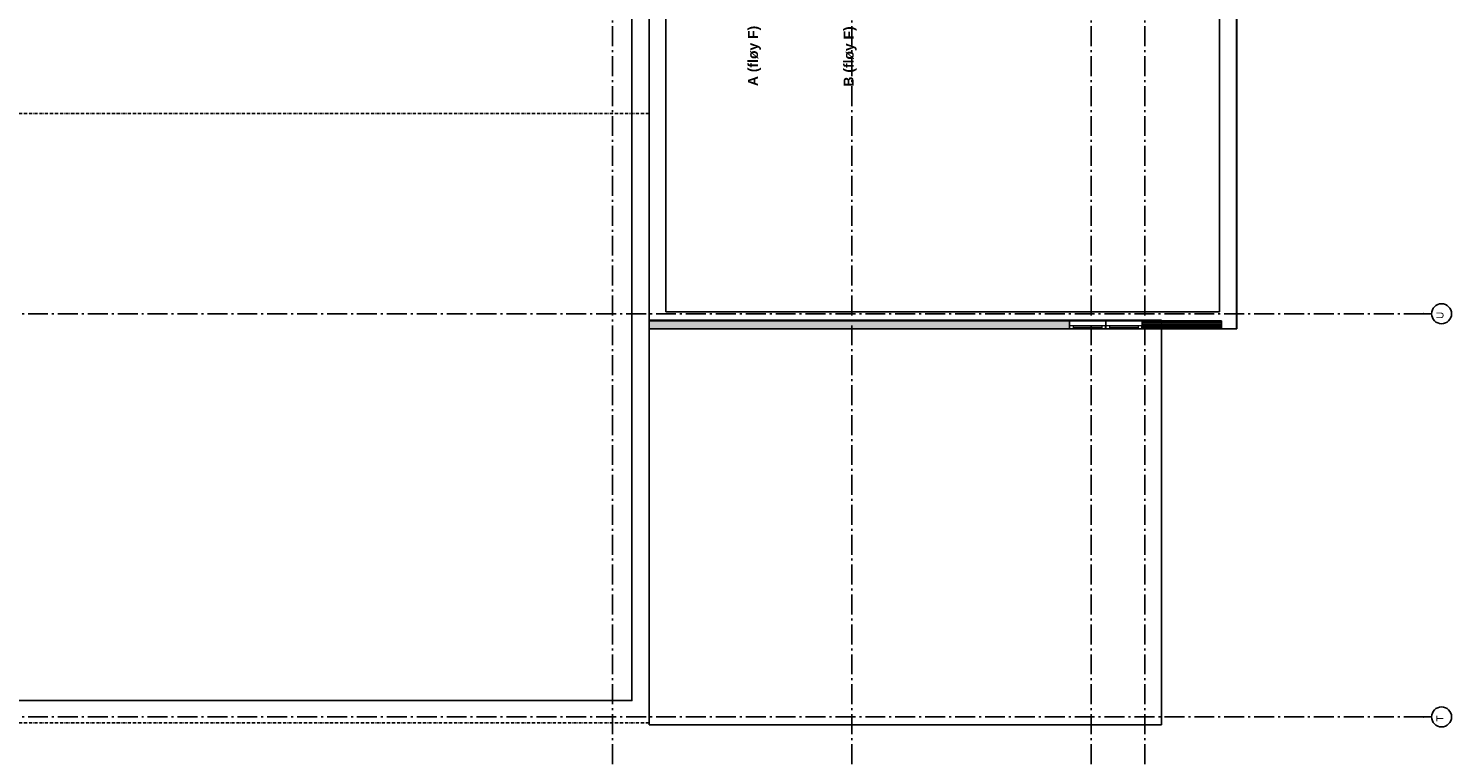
# Model space of a CAD drawing. Header units: millimetres. Extents: x -117798 to 93698, y -84437 to 74219.
# Tile 18 of 20: x 58008 to 93698, y 23489 to 41723. Entities that reach past the tile are written whole.
import ezdxf
from ezdxf.enums import TextEntityAlignment as Align

# ---------------------------------------------------------------- set-up
doc = ezdxf.new("R2010")
doc.units = ezdxf.units.MM
doc.header["$LTSCALE"] = 0.5
doc.header["$MEASUREMENT"] = 0
for name, pattern in [('Akselinje', [1500, 1000, -200, 100, -200]), ('Over snittplan', [260, 150, -50, 10, -50]), ('PLINE', [0])]:
    doc.linetypes.add(name, pattern=pattern)
for name, color, linetype in [('23-- Yttervegger', 7, 'Continuous'), ('23-- Yttervegger (Skravur)', 7, 'Continuous'), ('244- Vinduer_ dører_ foldevegger', 7, 'Continuous'), ('251- Frittbærende dekker', 7, 'Continuous'), ('26-- Yttertak', 7, 'Continuous'), ('82-- Modullinjer', 7, 'Continuous'), ('852- Snittmarkør', 7, 'Continuous')]:
    doc.layers.add(name, color=color, linetype=linetype)
doc.layers.add('234- Vinduer_ dører_ porter', color=7, linetype='Continuous', lineweight=0)
doc.styles.add('GENERATED_STYLE_1', font='arial.ttf')
pattern_1 = [(0, (0, 0), (0, 43.30127), [0, -25]), (0, (12.5, 21.65), (0, 43.30127), [0, -25])]

# ---------------------------------------------------------------- blocks, each defined once
blk = doc.blocks.new('Vindu[1]')
at = {"layer": '234- Vinduer_ dører_ porter', "linetype": 'PLINE'}
for p, q in [((85027, 34392), (85937, 34392)), ((85027, 34275), (85037, 34275)), ((85037, 34275), (85119, 34275)), ((85037, 34183), (85037, 34275)), ((85119, 34275), (85119, 34183)), ((85119, 34275), (85845, 34275)), ((85845, 34183), (85845, 34275)), ((85845, 34275), (85927, 34275)), ((85927, 34275), (85937, 34275)), ((85927, 34183), (85927, 34275)), ((85027, 34192), (85937, 34192)), ((85037, 34183), (85027, 34183)), ((85119, 34183), (85037, 34183)), ((85119, 34229), (85845, 34229)), ((85845, 34183), (85119, 34183)), ((85927, 34183), (85845, 34183)), ((85937, 34183), (85927, 34183))]:
    blk.add_line(p, q, dxfattribs=at)
at = {"layer": '244- Vinduer_ dører_ foldevegger', "linetype": 'PLINE'}
for p, q in [((85027, 34275), (85027, 34392)), ((85027, 34192), (85027, 34275)), ((85027, 34192), (85027, 34275)), ((85937, 34275), (85937, 34392)), ((85937, 34192), (85937, 34275)), ((85937, 34192), (85937, 34275))]:
    blk.add_line(p, q, dxfattribs=at)
for p in [(85027, 34192), (85937, 34192)]:
    blk.add_point(p, dxfattribs=at)
blk = doc.blocks.new('Vindu[2]')
at = {"layer": '234- Vinduer_ dører_ porter', "linetype": 'PLINE'}
for p, q in [((84117, 34392), (85027, 34392)), ((84117, 34275), (84127, 34275)), ((84127, 34275), (84209, 34275)), ((84127, 34183), (84127, 34275)), ((84209, 34275), (84209, 34183)), ((84209, 34275), (84935, 34275)), ((84935, 34183), (84935, 34275)), ((84935, 34275), (85017, 34275)), ((85017, 34275), (85027, 34275)), ((85017, 34183), (85017, 34275)), ((84117, 34192), (85027, 34192)), ((84127, 34183), (84117, 34183)), ((84209, 34183), (84127, 34183)), ((84209, 34229), (84935, 34229)), ((84935, 34183), (84209, 34183)), ((85017, 34183), (84935, 34183)), ((85027, 34183), (85017, 34183))]:
    blk.add_line(p, q, dxfattribs=at)
at = {"layer": '244- Vinduer_ dører_ foldevegger', "linetype": 'PLINE'}
for p, q in [((84117, 34275), (84117, 34392)), ((84117, 34192), (84117, 34275)), ((84117, 34192), (84117, 34275)), ((85027, 34275), (85027, 34392)), ((85027, 34192), (85027, 34275)), ((85027, 34192), (85027, 34275))]:
    blk.add_line(p, q, dxfattribs=at)
for p in [(84117, 34192), (85027, 34192)]:
    blk.add_point(p, dxfattribs=at)
blk = doc.blocks.new('Standard grid marker[4]', base_point=(93198, 34568))
at = {"layer": '82-- Modullinjer', "linetype": 'Akselinje'}
for q in [(21139, 34565), (93198, 34568)]:
    blk.add_line((92998, 34568), q, dxfattribs=at)
at = {"layer": '82-- Modullinjer', "linetype": 'PLINE'}
blk.add_circle((93448, 34568), 250, dxfattribs=at)
at = {"layer": '82-- Modullinjer', "linetype": 'Akselinje'}
blk.add_point((92998, 34568), dxfattribs=at)
blk.add_point((92998, 34568), dxfattribs=at)
at = {"layer": '82-- Modullinjer', "style": 'GENERATED_STYLE_1'}
for tag, p in [('AC_MarkerText_1_1', (20562, 34525)), ('AC_MarkerText_1_0', (93320, 34528))]:
    blk.add_attdef(tag, text='', height=175, rotation=90, dxfattribs=at).set_placement(p, align=Align.TOP_CENTER)
blk = doc.blocks.new('Standard grid marker[5]', base_point=(93198, 24458))
at = {"layer": '82-- Modullinjer', "linetype": 'Akselinje'}
for q in [(21139, 24458), (93198, 24458)]:
    blk.add_line((92998, 24458), q, dxfattribs=at)
at = {"layer": '82-- Modullinjer', "linetype": 'PLINE'}
blk.add_circle((93448, 24458), 250, dxfattribs=at)
at = {"layer": '82-- Modullinjer', "linetype": 'Akselinje'}
blk.add_point((92998, 24458), dxfattribs=at)
blk.add_point((92998, 24458), dxfattribs=at)
at = {"layer": '82-- Modullinjer', "style": 'GENERATED_STYLE_1'}
for tag, p in [('AC_MarkerText_1_1', (20562, 24418)), ('AC_MarkerText_1_0', (93320, 24418))]:
    blk.add_attdef(tag, text='', height=175, rotation=90, dxfattribs=at).set_placement(p, align=Align.TOP_CENTER)
blk = doc.blocks.new('Standard grid marker[17]', base_point=(72656, 72727))
at = {"layer": '82-- Modullinjer', "linetype": 'Akselinje'}
blk.add_line((72656, 72527), (72656, 22927), dxfattribs=at)
at = {"layer": '82-- Modullinjer', "style": 'GENERATED_STYLE_1'}
for tag, p in [('AC_MarkerText_1_0', (72528, 72937)), ('AC_MarkerText_1_1', (72528, 22437))]:
    blk.add_attdef(tag, text='', height=175, rotation=90, dxfattribs=at).set_placement(p, align=Align.TOP_CENTER)
blk = doc.blocks.new('Standard grid marker[18]', base_point=(86006, 72727))
at = {"layer": '82-- Modullinjer', "linetype": 'Akselinje'}
blk.add_line((86006, 72527), (86006, 22927), dxfattribs=at)
at = {"layer": '82-- Modullinjer', "style": 'GENERATED_STYLE_1'}
for tag, p in [('AC_MarkerText_1_0', (85878, 72937)), ('AC_MarkerText_1_1', (85878, 22437))]:
    blk.add_attdef(tag, text='', height=175, rotation=90, dxfattribs=at).set_placement(p, align=Align.TOP_CENTER)
blk = doc.blocks.new('Standard grid marker[53]', base_point=(78656, 72727))
at = {"layer": '82-- Modullinjer', "linetype": 'Akselinje'}
blk.add_line((78656, 72527), (78656, 22927), dxfattribs=at)
at = {"layer": '82-- Modullinjer', "style": 'GENERATED_STYLE_1'}
for tag, p in [('AC_MarkerText_1_0', (78528, 72937)), ('AC_MarkerText_1_1', (78528, 22437))]:
    blk.add_attdef(tag, text='', height=175, rotation=90, dxfattribs=at).set_placement(p, align=Align.TOP_CENTER)
blk = doc.blocks.new('Standard grid marker[54]', base_point=(84656, 72727))
at = {"layer": '82-- Modullinjer', "linetype": 'Akselinje'}
blk.add_line((84656, 72527), (84656, 22927), dxfattribs=at)
at = {"layer": '82-- Modullinjer', "style": 'GENERATED_STYLE_1'}
for tag, p in [('AC_MarkerText_1_0', (84528, 72937)), ('AC_MarkerText_1_1', (84528, 22437))]:
    blk.add_attdef(tag, text='', height=175, rotation=90, dxfattribs=at).set_placement(p, align=Align.TOP_CENTER)

msp = doc.modelspace()

# ---------------------------------------------------------------- hatches: boundary and pattern name
at = {"layer": '23-- Yttervegger (Skravur)', "linetype": 'Continuous'}
h = msp.add_hatch(dxfattribs=at)
h.set_pattern_fill('Prikker_tett', color=256, style=0, pattern_type=2)
h.set_pattern_definition(pattern_1)
h.paths.add_polyline_path([(73572.2, 34391.6), (73572.2, 34191.6), (84117.2, 34191.6), (84117.2, 34391.6)])
h = msp.add_hatch(dxfattribs=at)
h.set_pattern_fill('Prikker_tett', color=256, style=0, pattern_type=2)
h.set_pattern_definition(pattern_1)
h.paths.add_polyline_path([(85937.2, 34391.6), (85937.2, 34191.6), (87930.9, 34191.6), (87930.9, 34391.6)])

# ---------------------------------------------------------------- linework, layer by layer
at = {"layer": '23-- Yttervegger', "linetype": 'PLINE'}
for p, q in [((84117.2, 34274.6), (84117.2, 34391.6)), ((84117.2, 34191.6), (84117.2, 34274.6)), ((85937.2, 34274.6), (85937.2, 34391.6)), ((85937.2, 34191.6), (85937.2, 34274.6))]:
    msp.add_line(p, q, dxfattribs=at)
at = {"layer": '23-- Yttervegger', "linetype": 'PLINE', "flags": 128}
for points in [[(84117.2, 34391.6), (73572.2, 34391.6)], [(73572.2, 34391.6), (73572.2, 34191.6)], [(87930.9, 34391.6), (85937.2, 34391.6)], [(87930.9, 34191.6), (87930.9, 34391.6)], [(73572.2, 34191.6), (84117.2, 34191.6)], [(85937.2, 34191.6), (87930.9, 34191.6)]]:
    msp.add_lwpolyline(points, dxfattribs=at)
at = {"layer": '23-- Yttervegger', "linetype": 'PLINE'}
for p in [(84117.2, 34191.6), (85937.2, 34191.6)]:
    msp.add_point(p, dxfattribs=at)
at = {"layer": '251- Frittbærende dekker', "linetype": 'PLINE', "flags": 128}
msp.add_lwpolyline([(73142.2, 54311.6), (29047.8, 54311.6), (29047.8, 24867.6), (73142.2, 24867.6)], close=True, dxfattribs=at)
at = {"layer": '26-- Yttertak', "linetype": 'PLINE', "flags": 128}
for points in [[(73572.2, 34191.6), (73572.2, 54944.4)], [(73993.6, 34612.9), (73993.6, 54451.2)], [(73572.2, 34191.6), (73572.2, 45223)], [(88303.3, 45223), (88303.3, 34191.6)], [(88313.3, 45232.8), (88313.3, 34191.6)], [(87882, 44801.6), (87882, 34612.9)], [(73572.2, 34409.3), (86423.2, 34409.3)], [(73572.2, 24263.5), (73572.2, 34409.3)], [(87882, 34612.9), (73993.6, 34612.9)], [(86423.2, 34409.3), (86423.2, 24263.5)], [(88313.3, 34191.6), (73572.2, 34191.6)], [(88303.3, 34191.6), (73572.2, 34191.6)], [(86423.2, 24263.5), (73572.2, 24263.5)]]:
    msp.add_lwpolyline(points, dxfattribs=at)
at = {"layer": '26-- Yttertak', "linetype": 'Over snittplan', "flags": 128}
for points in [[(73572.2, 54872.6), (73572.2, 39589.6)], [(73572.2, 39589.6), (28486.8, 39589.6)], [(73572.2, 39589.6), (73572.2, 24306.6)], [(73572.2, 24306.6), (28486.8, 24306.6)]]:
    msp.add_lwpolyline(points, dxfattribs=at)

# ---------------------------------------------------------------- block references
at = {"layer": '244- Vinduer_ dører_ foldevegger', "linetype": 'PLINE'}
for name in ['Vindu[2]', 'Vindu[1]']:
    msp.add_blockref(name, (0, 0), dxfattribs=at)
at = {"layer": '82-- Modullinjer', "linetype": 'PLINE'}
for name, p in [('Standard grid marker[17]', (72655.8, 72726.6)), ('Standard grid marker[53]', (78655.8, 72726.6)), ('Standard grid marker[54]', (84655.8, 72726.6)), ('Standard grid marker[18]', (86005.8, 72726.6))]:
    msp.add_blockref(name, p, dxfattribs=at)
ref = msp.add_blockref('Standard grid marker[4]', (93197.6, 34568.3), dxfattribs=at)
ref.add_attrib('AC_MarkerText_1', 'U', dxfattribs={"color": 7, "height": 175, "rotation": 90, "style": 'GENERATED_STYLE_1'}).set_placement((93320.1, 34528.3), align=Align.TOP_CENTER)
ref = msp.add_blockref('Standard grid marker[5]', (93197.6, 24457.6), dxfattribs=at)
ref.add_attrib('AC_MarkerText_1', 'T', dxfattribs={"color": 7, "height": 175, "rotation": 90, "style": 'GENERATED_STYLE_1'}).set_placement((93320.1, 24417.6), align=Align.TOP_CENTER)

# ---------------------------------------------------------------- texts
at = {"layer": '852- Snittmarkør', "char_height": 250, "attachment_point": 7, "rotation": 90, "style": 'GENERATED_STYLE_1'}
for s, insert in [('\\A1;{\\pql;\\pt0;\\fArial|b1|i0|c0|p0;\\W1.000000;A (fløy F)}', (76378, 40277.2)), ('\\A1;{\\pql;\\pt0;\\fArial|b1|i0|c0|p0;\\W1.000000;B (fløy F)}', (78778, 40264.5))]:
    msp.add_mtext(s, dxfattribs=dict(at, insert=insert))

doc.saveas('drawing.dxf')
